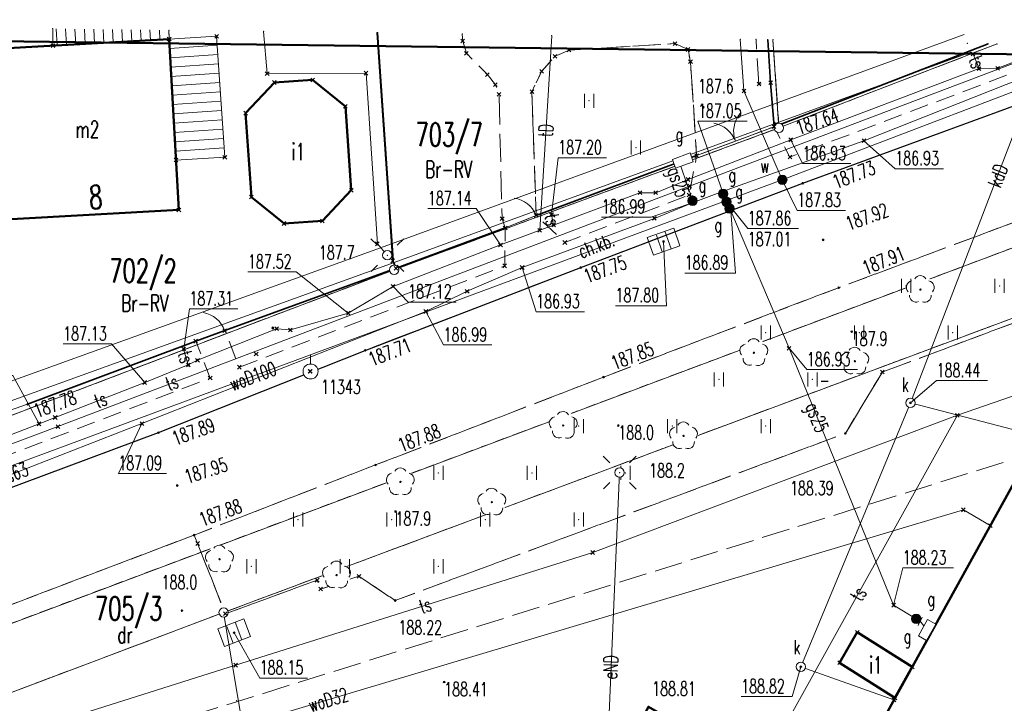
# Model space of a CAD drawing. Header units: metres. Extents: x 6498948 to 6499625, y 5676527 to 5676852.
# Tile 18 of 22: x 6499134 to 6499187, y 5676710 to 5676747. Entities that reach past the tile are written whole.
import ezdxf
from ezdxf.enums import TextEntityAlignment as Align

# ---------------------------------------------------------------- set-up
doc = ezdxf.new("R2010")
doc.units = ezdxf.units.M
for name, pattern in [('L_0_03', [1, 0.5, -0.5]), ('L_0_04', [1.5, 1, -0.5]), ('L_0_06', [2, 1.5, -0.5])]:
    doc.linetypes.add(name, pattern=pattern)
doc.layers.get('0').update_dxf_attribs({"linetype": 'CONTINUOUS', "lineweight": 18})
doc.layers.add('Z-WTÓRNIK', color=7, linetype='CONTINUOUS', lineweight=18, true_color=0x7f868a)
doc.styles.get("Standard").update_dxf_attribs({"font": 'simplex.shx'})
doc.linetypes.add('L_0_15_SHX', pattern='A,0,-0.375,-0.75,-0.75,-0.75,-0.75,-0.75,[1,Mroczeń dz. 705_4 dcp.shx,S=0.05,R=0,X=0,Y=0],-0.75,-0.75,-0.75,-0.75,-0.375', length=7.5)

# ---------------------------------------------------------------- blocks, each defined once
blk = doc.blocks.new('L_0_02_2')
at = {"color": 0}
blk.add_point((0, 0), dxfattribs=at)
blk = doc.blocks.new('L_0_02_1')
at = {"color": 0}
blk.add_point((0, 0), dxfattribs=at)
blk = doc.blocks.new('L_2_20_3')
at = {"color": 0, "linetype": 'Continuous', "lineweight": 13}
for centre, start, end in [((-3, 0), 299.9816, 0), ((3, 0), 180, 240.0184)]:
    blk.add_arc(centre, 3, start, end, dxfattribs=at)
blk = doc.blocks.new('L_2_56_1')
at = {"color": 0, "linetype": 'Continuous', "lineweight": 13}
blk.add_arc((3, 0), 3, 180, 240.0184, dxfattribs=at)
blk = doc.blocks.new('GEPPGD_S')
at = {"color": 0, "linetype": 'Continuous', "lineweight": 18}
blk.add_wipeout([(0, -0.5), (0.25, -0.43), (0.43, -0.25), (0.5, 0), (0.43, 0.25), (0.25, 0.43), (0, 0.5), (-0.25, 0.43), (-0.43, 0.25), (-0.5, 0), (-0.43, -0.25), (-0.25, -0.43)], dxfattribs=at)
blk.add_circle((0, 0), 0.5, dxfattribs=at)
blk = doc.blocks.new('GSPPPK')
at = {"color": 0, "linetype": 'Continuous', "lineweight": 18}
blk.add_wipeout([(0, -0.8), (0.4, -0.69), (0.69, -0.4), (0.8, 0), (0.69, 0.4), (0.4, 0.69), (0, 0.8), (-0.4, 0.69), (-0.69, 0.4), (-0.8, 0), (-0.69, -0.4), (-0.4, -0.69)], dxfattribs=at)
at = {"color": 0, "linetype": 'Continuous', "lineweight": 18, "flags": 128}
blk.add_lwpolyline([(0, 0.8), (0, 1.8)], dxfattribs=at)
at = {"color": 0, "linetype": 'Continuous', "lineweight": 18}
blk.add_circle((0, 0), 0.8, dxfattribs=at)
blk = doc.blocks.new('GSPPRB')
at = {"color": 0, "linetype": 'Continuous', "lineweight": 13, "flags": 128}
for points in [[(-0.2, 0.2), (0.2, -0.2)], [(0.2, 0.2), (-0.2, -0.2)]]:
    blk.add_lwpolyline(points, dxfattribs=at)
blk = doc.blocks.new('GSPRDL')
at = {"color": 0, "linetype": 'Continuous', "lineweight": 13}
blk.add_wipeout([(0, -1.54), (0.77, -1.33), (1.33, -0.77), (1.54, 0), (1.33, 0.77), (0.77, 1.33), (0, 1.54), (-0.77, 1.33), (-1.33, 0.77), (-1.54, 0), (-1.33, -0.77), (-0.77, -1.33)], dxfattribs=at)
at = {"linetype": 'Continuous', "lineweight": 18}
blk.add_hatch(color=0, dxfattribs=at).paths.add_polyline_path([(0, -0.07, 1), (0, 0.07, 1)])
at = {"color": 0, "linetype": 'Continuous', "lineweight": 18}
blk.add_circle((0, 0), 0.0721, dxfattribs=at)
for centre, radius, start, end in [((-0.02, 0.82), 0.68, 29.5388, 149.6209), ((-0.8, 0.24), 0.7, 101.6336, 222.6141), ((0.78, 0.24), 0.7, 318.5035, 78.3664), ((-0.46, -0.64), 0.7, 175.1009, 291.5014), ((0.46, -0.66), 0.7, 249.444, 4.8991)]:
    blk.add_arc(centre, radius, start, end, dxfattribs=at)
blk = doc.blocks.new('GSPWPN')
at = {"linetype": 'Continuous', "lineweight": 13}
blk.add_hatch(color=0, dxfattribs=at).paths.add_polyline_path([(0, -0.09, 1), (0, 0.09, 1)])
at = {"color": 0, "linetype": 'Continuous', "lineweight": 13}
blk.add_circle((0, 0), 0.0906, dxfattribs=at)
blk = doc.blocks.new('GSPWPS')
at = {"linetype": 'Continuous', "lineweight": 13}
blk.add_hatch(color=0, dxfattribs=at).paths.add_polyline_path([(0, -0.09, 1), (0, 0.09, 1)])
at = {"color": 0, "linetype": 'Continuous', "lineweight": 13}
blk.add_circle((0, 0), 0.0906, dxfattribs=at)
blk = doc.blocks.new('GSSUTR_S')
at = {"color": 0, "linetype": 'Continuous', "lineweight": 18, "flags": 128}
for points in [[(-0.5, -0.75), (-0.5, 0.75)], [(0.5, 0.75), (0.5, -0.75)]]:
    blk.add_lwpolyline(points, dxfattribs=at)
blk = doc.blocks.new('GUPELA')
at = {"color": 0, "linetype": 'Continuous', "lineweight": 18, "flags": 128}
for points in [[(-1.06, 1.06), (-1.76, 1.76)], [(1.76, 1.76), (1.06, 1.06)], [(-1.74, -1.74), (-1.06, -1.06)], [(1.06, -1.06), (1.76, -1.76)]]:
    blk.add_lwpolyline(points, dxfattribs=at)
at = {"color": 0, "linetype": 'Continuous', "lineweight": 18}
blk.add_wipeout([(0, -0.5), (0.25, -0.43), (0.43, -0.25), (0.5, 0), (0.43, 0.25), (0.25, 0.43), (0, 0.5), (-0.25, 0.43), (-0.43, 0.25), (-0.5, 0), (-0.43, -0.25), (-0.25, -0.43)], dxfattribs=at)
blk.add_circle((0, 0), 0.5, dxfattribs=at)
blk = doc.blocks.new('GUPGSG')
at = {"color": 0, "linetype": 'Continuous', "lineweight": 18}
blk.add_wipeout([(-1, 0.5), (1, 0.5), (1, -0.5), (-1, -0.5)], dxfattribs=at)
at = {"color": 0, "linetype": 'Continuous', "lineweight": 18, "flags": 128}
blk.add_lwpolyline([(-1, 0.5), (1, 0.5), (1, -0.5), (-1, -0.5), (-1, 0.5)], close=True, dxfattribs=at)
blk = doc.blocks.new('GUPGUT')
at = {"linetype": 'Continuous', "lineweight": 13}
blk.add_hatch(color=0, dxfattribs=at).paths.add_polyline_path([(0, -0.5, 1), (0, 0.5, 1)])
at = {"color": 0, "linetype": 'Continuous', "lineweight": 13}
blk.add_circle((0, 0), 0.5, dxfattribs=at)
blk = doc.blocks.new('GUPGZA')
at = {"linetype": 'Continuous', "lineweight": 13}
blk.add_hatch(color=0, dxfattribs=at).paths.add_polyline_path([(0, -0.5, 1), (0, 0.5, 1)])
at = {"color": 0, "linetype": 'Continuous', "lineweight": 13}
blk.add_circle((0, 0), 0.5, dxfattribs=at)
blk = doc.blocks.new('GUPIWZ_O')
at = {"color": 0, "linetype": 'Continuous', "lineweight": 18}
blk.add_wipeout([(0, -0.5), (0.25, -0.43), (0.43, -0.25), (0.5, 0), (0.43, 0.25), (0.25, 0.43), (0, 0.5), (-0.25, 0.43), (-0.43, 0.25), (-0.5, 0), (-0.43, -0.25), (-0.25, -0.43)], dxfattribs=at)
blk.add_circle((0, 0), 0.5, dxfattribs=at)
blk = doc.blocks.new('GUPKKS')
at = {"color": 0, "linetype": 'Continuous', "lineweight": 13, "flags": 128}
for points in [[(-1.5, 1), (1.5, 1), (1.5, -1), (-1.5, -1), (-1.5, 1)], [(-0.5, 0.9), (-0.5, -1)], [(0.5, 1), (0.5, -1)]]:
    blk.add_lwpolyline(points, dxfattribs=at)
blk = doc.blocks.new('GUPKSD')
at = {"color": 0, "linetype": 'Continuous', "lineweight": 18}
blk.add_wipeout([(0, -0.5), (0.25, -0.43), (0.43, -0.25), (0.5, 0), (0.43, 0.25), (0.25, 0.43), (0, 0.5), (-0.25, 0.43), (-0.43, 0.25), (-0.5, 0), (-0.43, -0.25), (-0.25, -0.43)], dxfattribs=at)
blk.add_circle((0, 0), 0.5, dxfattribs=at)
blk = doc.blocks.new('GUPPRZ_W')
at = {"linetype": 'Continuous', "lineweight": 13}
blk.add_hatch(color=0, dxfattribs=at).paths.add_polyline_path([(0, -0.09, 1), (0, 0.09, 1)])
at = {"color": 0, "linetype": 'Continuous', "lineweight": 13}
blk.add_circle((0, 0), 0.0906, dxfattribs=at)
blk = doc.blocks.new('GUPPRZ_K')
at = {"linetype": 'Continuous', "lineweight": 13}
blk.add_hatch(color=0, dxfattribs=at).paths.add_polyline_path([(0, -0.09, 1), (0, 0.09, 1)])
at = {"color": 0, "linetype": 'Continuous', "lineweight": 13}
blk.add_circle((0, 0), 0.0906, dxfattribs=at)
blk = doc.blocks.new('GUPPRZ_G')
at = {"linetype": 'Continuous', "lineweight": 13}
blk.add_hatch(color=0, dxfattribs=at).paths.add_polyline_path([(0, -0.09, 1), (0, 0.09, 1)])
at = {"color": 0, "linetype": 'Continuous', "lineweight": 13}
blk.add_circle((0, 0), 0.0906, dxfattribs=at)
blk = doc.blocks.new('GUPPRZ_T')
at = {"linetype": 'Continuous', "lineweight": 13}
blk.add_hatch(color=0, dxfattribs=at).paths.add_polyline_path([(0, -0.09, 1), (0, 0.09, 1)])
at = {"color": 0, "linetype": 'Continuous', "lineweight": 13}
blk.add_circle((0, 0), 0.0906, dxfattribs=at)
blk = doc.blocks.new('GUPPRZ')
at = {"linetype": 'Continuous', "lineweight": 13}
blk.add_hatch(color=0, dxfattribs=at).paths.add_polyline_path([(0, -0.12, 1), (0, 0.12, 1)])
at = {"color": 0, "linetype": 'Continuous', "lineweight": 13}
blk.add_circle((0, 0), 0.124, dxfattribs=at)
blk = doc.blocks.new('GUPWZA')
at = {"linetype": 'Continuous', "lineweight": 13}
blk.add_hatch(color=0, dxfattribs=at).paths.add_polyline_path([(0, -0.5, 1), (0, 0.5, 1)])
at = {"color": 0, "linetype": 'Continuous', "lineweight": 13}
blk.add_circle((0, 0), 0.5, dxfattribs=at)
blk = doc.blocks.new('GUPZCP')
at = {"color": 0, "linetype": 'Continuous', "lineweight": 18, "flags": 128}
blk.add_lwpolyline([(0, 0.5), (0, -0.5)], close=True, dxfattribs=at)

msp = doc.modelspace()

# ---------------------------------------------------------------- linework, layer by layer
at = {"layer": 'Z-WTÓRNIK', "linetype": 'L_0_15_SHX', "lineweight": 35}
for p, q in [((6499153.269, 5676746.345), (6499154.11, 5676734.15)), ((6499174.159, 5676745.975), (6499174.31, 5676743.68)), ((6499185.945, 5676745.76), (6499174.5, 5676741.32)), ((6499174.31, 5676743.68), (6499174.5, 5676741.32)), ((6499161.78, 5676736.58), (6499170.36, 5676739.78)), ((6499154.29, 5676733.75), (6499160.12, 5676735.91)), ((6499154.11, 5676734.15), (6499154.29, 5676733.75)), ((6499154.29, 5676733.75), (6499145.13, 5676730.42)), ((6499145.13, 5676730.42), (6499143.58, 5676729.85)), ((6499143.58, 5676729.85), (6499134.59, 5676726.48))]:
    msp.add_line(p, q, dxfattribs=at)
at = {"layer": 'Z-WTÓRNIK', "linetype": 'CONTINUOUS', "lineweight": 35}
for p, q in [((6499153.269, 5676746.345), (6499154.11, 5676734.15)), ((6499174.159, 5676745.975), (6499174.31, 5676743.68)), ((6499185.945, 5676745.76), (6499174.5, 5676741.32)), ((6499174.31, 5676743.68), (6499174.5, 5676741.32)), ((6499161.78, 5676736.58), (6499170.36, 5676739.78)), ((6499154.29, 5676733.75), (6499160.12, 5676735.91)), ((6499154.11, 5676734.15), (6499154.29, 5676733.75)), ((6499154.29, 5676733.75), (6499145.13, 5676730.42)), ((6499145.13, 5676730.42), (6499143.58, 5676729.85)), ((6499143.58, 5676729.85), (6499134.59, 5676726.48))]:
    msp.add_line(p, q, dxfattribs=at)
at = {"layer": 'Z-WTÓRNIK', "linetype": 'CONTINUOUS', "lineweight": 18}
for p, q in [((6499154.184, 5676733.67), (6499153.313, 5676746.345)), ((6499174.76, 5676741.26), (6499174.434, 5676745.97)), ((6499174.76, 5676741.26), (6499186.421, 5676745.751)), ((6499174.76, 5676741.26), (6499154.184, 5676733.67)), ((6499174.5, 5676741.32), (6499170.36, 5676739.78)), ((6499090.302, 5676698.47), (6499193.036, 5676737.012)), ((6499127.454, 5676723.492), (6499154.184, 5676733.67)), ((6499145.07, 5676715.341), (6499193.026, 5676733.239)), ((6499134.59, 5676726.48), (6499130.76, 5676725.14)), ((6499125.955, 5676708.136), (6499145.07, 5676715.341)), ((6499145.07, 5676715.341), (6499148.303, 5676696.158))]:
    msp.add_line(p, q, dxfattribs=at)
at = {"layer": 'Z-WTÓRNIK', "lineweight": 18}
for p, q in [((6499184.666, 5676746.25), (6499153.649, 5676734.92)), ((6499185.01, 5676745.311), (6499153.991, 5676733.98)), ((6499153.649, 5676734.92), (6499101.651, 5676716.151)), ((6499153.991, 5676733.98), (6499101.989, 5676715.209))]:
    msp.add_line(p, q, dxfattribs=at)
at = {"layer": 'Z-WTÓRNIK', "lineweight": 50, "flags": 128}
msp.add_lwpolyline([(6499191.093, 5676639.489), (6499042.336, 5676638.026), (6499044.494, 5676747.046), (6499192.457, 5676745.137)], close=True, dxfattribs=at)
at = {"layer": 'Z-WTÓRNIK', "linetype": 'L_0_06', "lineweight": 18, "flags": 128}
for points in [[(6499174.434, 5676745.97), (6499174.76, 5676741.26), (6499154.184, 5676733.67), (6499127.454, 5676723.492), (6499111.611, 5676717.458), (6499104.41, 5676714.728), (6499102.162, 5676746.997)], [(6499157.829, 5676746.274), (6499157.85, 5676745.9), (6499158.05, 5676745.25), (6499159.17, 5676744.11), (6499159.6, 5676743.57), (6499159.79, 5676743.06), (6499159.96, 5676736.4), (6499160.12, 5676735.91), (6499161.78, 5676736.58), (6499161.55, 5676743.19), (6499162.07, 5676744.28), (6499162.79, 5676745.09), (6499163.54, 5676745.42), (6499169.2, 5676745.77), (6499169.9, 5676745.45), (6499170.03, 5676744.8), (6499170.36, 5676739.78), (6499174.5, 5676741.32), (6499174.31, 5676743.68), (6499173.69, 5676743.6), (6499173.533, 5676745.987)], [(6499186.421, 5676745.751), (6499174.76, 5676741.26), (6499174.434, 5676745.97)], [(6499042.828, 5676689.852), (6499042.91, 5676689.86), (6499053.49, 5676692.91), (6499065.65, 5676696.83), (6499077.67, 5676700.85), (6499083.7, 5676702.9), (6499101.02, 5676709.66), (6499117.16, 5676715.9), (6499129.34, 5676720.4), (6499141.59, 5676724.96), (6499152.63, 5676729.36), (6499164.16, 5676733.79), (6499176.03, 5676738.3), (6499192.72, 5676744.41), (6499193.057, 5676744.543)], [(6499193.04, 5676738.342), (6499177.95, 5676732.71), (6499165.38, 5676727.93), (6499153.19, 5676723.23), (6499143.49, 5676719.48), (6499127.708, 5676713.482), (6499118.25, 5676709.93), (6499105.99, 5676705.21), (6499095.03, 5676701.08), (6499085.62, 5676697.46), (6499072.26, 5676692.23), (6499060.76, 5676688.59), (6499046.7, 5676684.27), (6499045.16, 5676683.22), (6499044.34, 5676682.06), (6499043.75, 5676680.33), (6499043.64, 5676679.25), (6499043.94, 5676678.33), (6499044.23, 5676676.75), (6499042.509, 5676676.377)], [(6499074.58, 5676688.34), (6499063.45, 5676684.62), (6499043.94, 5676678.33), (6499043.64, 5676679.25), (6499043.75, 5676680.33), (6499044.34, 5676682.06), (6499045.16, 5676683.22), (6499046.7, 5676684.27), (6499060.76, 5676688.59), (6499072.26, 5676692.23), (6499085.62, 5676697.46), (6499084.56, 5676696.51), (6499084.83, 5676691.32), (6499129.74, 5676708.29), (6499127.708, 5676713.482), (6499143.49, 5676719.48), (6499143.68, 5676719.03), (6499145.16, 5676715.27), (6499150.07, 5676717.07), (6499150.26, 5676716.59), (6499152.3, 5676717.28), (6499154.24, 5676715.98), (6499178.31, 5676724.92), (6499180.29, 5676728.2), (6499193.025, 5676732.958)], [(6499192.961, 5676709.813), (6499177.028, 5676680.984), (6499167.435, 5676686.286), (6499157.58, 5676691.76), (6499167.78, 5676710.3), (6499177.58, 5676704.64), (6499180.96, 5676710.77), (6499178, 5676712.65), (6499178.95, 5676714.28), (6499181.88, 5676712.43), (6499188.174, 5676723.81), (6499074.58, 5676688.34)]]:
    msp.add_lwpolyline(points, dxfattribs=at)
at = {"layer": 'Z-WTÓRNIK', "linetype": 'L_0_03', "lineweight": 18, "flags": 128}
for points in [[(6499174.434, 5676745.97), (6499174.76, 5676741.26), (6499154.184, 5676733.67), (6499127.454, 5676723.492), (6499111.611, 5676717.458), (6499104.41, 5676714.728), (6499102.162, 5676746.997)], [(6499186.421, 5676745.751), (6499174.76, 5676741.26), (6499154.184, 5676733.67), (6499127.454, 5676723.492), (6499111.611, 5676717.458), (6499104.41, 5676714.728), (6499093.765, 5676710.672), (6499088.245, 5676708.569), (6499071.975, 5676702.693), (6499056.238, 5676696.957), (6499042.88, 5676692.08)], [(6499186.421, 5676745.751), (6499174.76, 5676741.26), (6499174.434, 5676745.97)], [(6499042.606, 5676680.458), (6499043.283, 5676680.868), (6499090.302, 5676698.47), (6499193.036, 5676737.012)], [(6499193.036, 5676737.012), (6499090.302, 5676698.47), (6499091.454, 5676695.218), (6499125.955, 5676708.136)], [(6499125.955, 5676708.136), (6499145.07, 5676715.341), (6499193.026, 5676733.239)], [(6499148.303, 5676696.158), (6499125.955, 5676708.136), (6499145.07, 5676715.341), (6499193.026, 5676733.239)]]:
    msp.add_lwpolyline(points, dxfattribs=at)
at = {"layer": 'Z-WTÓRNIK', "linetype": 'Continuous', "lineweight": 18, "flags": 128}
for points in [[(6499142.145, 5676746.483), (6499142.156, 5676746.01), (6499135.944, 5676745.659), (6499135.933, 5676746.559)], [(6499136.17, 5676745.672), (6499136.12, 5676746.557)], [(6499136.669, 5676745.7), (6499136.621, 5676746.551)], [(6499137.168, 5676745.729), (6499137.122, 5676746.545)], [(6499137.667, 5676745.757), (6499137.623, 5676746.539)], [(6499138.166, 5676745.785), (6499138.124, 5676746.532)], [(6499138.666, 5676745.813), (6499138.625, 5676746.526)], [(6499139.165, 5676745.841), (6499139.127, 5676746.52)], [(6499139.664, 5676745.869), (6499139.628, 5676746.514)], [(6499140.163, 5676745.898), (6499140.129, 5676746.508)], [(6499140.662, 5676745.926), (6499140.63, 5676746.501)], [(6499141.162, 5676745.954), (6499141.131, 5676746.495)], [(6499141.661, 5676745.982), (6499141.632, 5676746.489)], [(6499142.154, 5676746.124), (6499142.133, 5676746.483)], [(6499147.206, 5676746.42), (6499147.395, 5676744.161), (6499152.684, 5676744.185), (6499153.288, 5676735.059), (6499153.82, 5676734.45)], [(6499161.972, 5676735.784), (6499162.612, 5676746.186)], [(6499042.868, 5676691.589), (6499058.2, 5676696.34), (6499071.12, 5676700.78), (6499071.95, 5676700.91), (6499089.806, 5676709.14), (6499091.28, 5676709.82), (6499106.44, 5676714.08), (6499120.97, 5676719.54), (6499136.21, 5676725.28), (6499169.98, 5676738.14), (6499189.869, 5676745.688)], [(6499189.681, 5676745.692), (6499186.46, 5676744.45), (6499185.46, 5676744.43), (6499175.39, 5676740.62), (6499169.9, 5676738.5), (6499168.17, 5676737.79), (6499167.33, 5676737.79), (6499162.71, 5676736.06), (6499159.87, 5676735), (6499154.13, 5676732.78), (6499151.73, 5676731.35), (6499148.64, 5676730.45), (6499147.9, 5676730.52), (6499143.67, 5676728.83), (6499143.18, 5676728.58), (6499140.85, 5676727.64), (6499136.06, 5676725.77), (6499135.2, 5676725.43), (6499130.58, 5676723.65)], [(6499142.185, 5676745.504), (6499144.724, 5676745.676)], [(6499172.691, 5676746.002), (6499172.887, 5676743.234), (6499174.94, 5676738.48)], [(6499189.143, 5676745.702), (6499181.79, 5676726.55), (6499175.93, 5676712.44), (6499180.908, 5676710.663)], [(6499076.95, 5676702.2), (6499130.092, 5676721.839), (6499174.94, 5676738.48), (6499193.059, 5676745.397)], [(6499142.213, 5676745.004), (6499144.758, 5676745.177)], [(6499185.14, 5676745.21), (6499185.46, 5676744.43)], [(6499142.241, 5676744.505), (6499144.792, 5676744.679)], [(6499142.269, 5676744.006), (6499144.827, 5676744.18)], [(6499142.298, 5676743.507), (6499144.861, 5676743.681)], [(6499142.326, 5676743.007), (6499144.895, 5676743.182)], [(6499142.354, 5676742.508), (6499144.929, 5676742.683)], [(6499142.382, 5676742.009), (6499144.963, 5676742.184)], [(6499142.41, 5676741.51), (6499144.997, 5676741.686)], [(6499142.438, 5676741.01), (6499145.031, 5676741.187)], [(6499142.467, 5676740.511), (6499145.065, 5676740.688)], [(6499142.495, 5676740.012), (6499145.1, 5676740.189)], [(6499144.899, 5676739.674), (6499145.134, 5676739.69)], [(6499170.08, 5676737.55), (6499169.45, 5676739.4)], [(6499178.32, 5676736.842), (6499175.74, 5676736.842), (6499174.94, 5676738.48)], [(6499165.28, 5676736.492), (6499167.919, 5676736.492), (6499170.17, 5676737.27)], [(6499175.808, 5676735.872), (6499173.09, 5676735.872), (6499171.95, 5676737.31)], [(6499169.72, 5676733.492), (6499172.44, 5676733.492), (6499172.18, 5676736.82)], [(6499172.18, 5676736.82), (6499175.3, 5676729.47), (6499180.89, 5676715.73)], [(6499161.78, 5676736.58), (6499160.12, 5676735.91)], [(6499162.6, 5676736.62), (6499162.71, 5676736.06)], [(6499166.02, 5676731.742), (6499168.74, 5676731.742), (6499168.59, 5676735.18)], [(6499145.13, 5676730.42), (6499143.58, 5676729.85)], [(6499142.93, 5676729.43), (6499143.18, 5676728.58)], [(6499052.14, 5676681.24), (6499075.53, 5676689.35), (6499085.94, 5676690.84), (6499101.13, 5676696.42), (6499129.86, 5676707.52), (6499145.71, 5676712.52), (6499164.8, 5676718.55), (6499184.3, 5676725.89), (6499193.014, 5676728.913)], [(6499181.79, 5676726.55), (6499188.497, 5676724.81), (6499192.996, 5676722.349)], [(6499184.3, 5676725.89), (6499175.15, 5676709.41), (6499174.228, 5676706.536)], [(6499165.519, 5676706.191), (6499166.24, 5676722.82)], [(6499186.058, 5676719.985), (6499184.621, 5676720.832), (6499129.577, 5676704.37), (6499125.321, 5676718.878)], [(6499184.1, 5676717.722), (6499181.38, 5676717.722), (6499180.89, 5676715.73)], [(6499149.562, 5676711.835), (6499146.996, 5676711.835), (6499145.63, 5676714.26)]]:
    msp.add_lwpolyline(points, dxfattribs=at)
at = {"layer": 'Z-WTÓRNIK', "linetype": 'Continuous', "lineweight": 13, "flags": 128}
for points in [[(6499192.152, 5676745.647), (6499191.95, 5676745.57), (6499179.3, 5676740.57), (6499171.74, 5676737.85), (6499170.17, 5676737.27), (6499168.1, 5676736.42), (6499161.03, 5676733.79), (6499158.09, 5676732.52), (6499155.88, 5676731.44), (6499140.7, 5676725.44), (6499129.71, 5676721.16), (6499122.42, 5676718.61), (6499121.75, 5676718.23), (6499118.18, 5676716.81), (6499107.84, 5676712.85), (6499095.6, 5676708.22), (6499085.21, 5676704.27), (6499074.11, 5676700.19), (6499063.67, 5676696.63), (6499051.98, 5676692.98), (6499044.37, 5676690.84), (6499042.844, 5676690.555)], [(6499178.6, 5676739.352), (6499176.02, 5676739.352), (6499175.39, 5676740.62)], [(6499183.56, 5676739.072), (6499180.98, 5676739.072), (6499179.3, 5676740.57)], [(6499165.54, 5676739.662), (6499162.96, 5676739.662), (6499162.6, 5676736.62)], [(6499170.17, 5676737.27), (6499170.14, 5676737.36), (6499170.08, 5676737.55), (6499169.45, 5676739.4), (6499169.62, 5676739.51)], [(6499171.74, 5676737.85), (6499171.77, 5676737.73), (6499171.95, 5676737.31), (6499172.11, 5676736.95), (6499172.18, 5676736.82), (6499175.3, 5676729.47), (6499180.89, 5676715.73), (6499182.1, 5676715), (6499182.31, 5676714.87), (6499182.68, 5676714.4)], [(6499155.99, 5676736.942), (6499158.57, 5676736.942), (6499159.87, 5676735)], [(6499146.37, 5676733.552), (6499148.95, 5676733.552), (6499151.73, 5676731.35)], [(6499164.36, 5676731.422), (6499161.78, 5676731.422), (6499161.03, 5676733.79)], [(6499157.51, 5676731.942), (6499154.93, 5676731.942), (6499154.13, 5676732.78)], [(6499145.82, 5676731.572), (6499143.24, 5676731.572), (6499142.94, 5676729.43)], [(6499159.41, 5676729.652), (6499156.83, 5676729.652), (6499155.88, 5676731.44)], [(6499136.49, 5676729.702), (6499139.07, 5676729.702), (6499140.85, 5676727.64)], [(6499131.21, 5676728.022), (6499133.79, 5676728.022), (6499135.2, 5676725.43)], [(6499142.02, 5676722.772), (6499139.44, 5676722.772), (6499140.7, 5676725.44)]]:
    msp.add_lwpolyline(points, dxfattribs=at)
at = {"layer": 'Z-WTÓRNIK', "linetype": 'L_0_04', "lineweight": 18, "flags": 128}
for points in [[(6499191.14, 5676745.665), (6499175.35, 5676739.7), (6499174.5, 5676741.32), (6499170.36, 5676739.78), (6499169.96, 5676737.67), (6499163.31, 5676735.13), (6499161.78, 5676736.58), (6499160.12, 5676735.91), (6499160.1, 5676733.88), (6499145.91, 5676728.46), (6499145.13, 5676730.42), (6499143.58, 5676729.85), (6499144.35, 5676727.88), (6499128.33, 5676721.76), (6499126.97, 5676723.69), (6499122.76, 5676722.05), (6499122.88, 5676719.69), (6499112.93, 5676715.89), (6499112.17, 5676717.99), (6499107.8, 5676716.36), (6499108.55, 5676714.21), (6499094.1, 5676708.7), (6499093.24, 5676710.92), (6499091.67, 5676710.34), (6499092.48, 5676708.08), (6499080.29, 5676703.44), (6499079.25, 5676705.67), (6499072.14, 5676703.08), (6499072.99, 5676700.84), (6499056.7, 5676695.53), (6499055.22, 5676700.77), (6499051.84, 5676699.99), (6499050.96, 5676699.73), (6499051.6, 5676695.36), (6499052.3, 5676694.18), (6499042.86, 5676691.24)], [(6499042.828, 5676689.852), (6499042.91, 5676689.86), (6499053.49, 5676692.91), (6499065.65, 5676696.83), (6499077.67, 5676700.85), (6499083.7, 5676702.9), (6499101.02, 5676709.66), (6499117.16, 5676715.9), (6499129.34, 5676720.4), (6499141.59, 5676724.96), (6499152.63, 5676729.36), (6499164.16, 5676733.79), (6499176.03, 5676738.3), (6499192.72, 5676744.41), (6499193.057, 5676744.543)], [(6499143.49, 5676719.48), (6499153.19, 5676723.23), (6499165.38, 5676727.93), (6499177.95, 5676732.71), (6499193.04, 5676738.342)], [(6499193.025, 5676732.958), (6499180.29, 5676728.2), (6499178.31, 5676724.92), (6499154.24, 5676715.98), (6499152.3, 5676717.28), (6499150.26, 5676716.59), (6499150.07, 5676717.07), (6499145.16, 5676715.27), (6499143.49, 5676719.48)]]:
    msp.add_lwpolyline(points, dxfattribs=at)
at = {"layer": 'Z-WTÓRNIK', "linetype": 'Continuous', "lineweight": 50, "flags": 128}
for points in [[(6499142.672, 5676736.874), (6499133.414, 5676736.352), (6499132.898, 5676745.487), (6499142.156, 5676746.01)], [(6499150.351, 5676736.28), (6499148.298, 5676736.147), (6499146.553, 5676737.559), (6499146.244, 5676742.046), (6499147.785, 5676743.688), (6499149.827, 5676743.821), (6499151.582, 5676742.409), (6499151.891, 5676737.923)], [(6499178, 5676712.65), (6499178.95, 5676714.28), (6499181.88, 5676712.43), (6499180.96, 5676710.77)]]:
    msp.add_lwpolyline(points, close=True, dxfattribs=at)
at = {"layer": 'Z-WTÓRNIK', "linetype": 'Continuous', "lineweight": 18, "flags": 128}
msp.add_lwpolyline([(6499142.156, 5676746.01), (6499144.691, 5676746.16), (6499145.134, 5676739.688), (6499142.522, 5676739.537)], close=True, dxfattribs=at)
at = {"layer": 'Z-WTÓRNIK', "linetype": 'L_0_04', "lineweight": 18, "flags": 128}
msp.add_lwpolyline([(6499161.78, 5676736.58), (6499161.55, 5676743.19), (6499162.07, 5676744.28), (6499162.79, 5676745.09), (6499163.54, 5676745.42), (6499169.2, 5676745.77), (6499169.9, 5676745.45), (6499170.03, 5676744.8), (6499170.36, 5676739.78)], close=True, dxfattribs=at)
at = {"layer": 'Z-WTÓRNIK', "linetype": 'Continuous', "lineweight": 25, "flags": 128}
msp.add_lwpolyline([(6499042.828, 5676689.852), (6499042.91, 5676689.86), (6499053.49, 5676692.91), (6499065.65, 5676696.83), (6499077.67, 5676700.85), (6499083.7, 5676702.9), (6499101.02, 5676709.66), (6499117.16, 5676715.9), (6499129.34, 5676720.4), (6499141.59, 5676724.96), (6499152.63, 5676729.36), (6499164.16, 5676733.79), (6499176.03, 5676738.3), (6499192.72, 5676744.41), (6499193.057, 5676744.543)], dxfattribs=at)
at = {"layer": 'Z-WTÓRNIK', "linetype": 'Continuous', "lineweight": 50, "flags": 128}
msp.add_lwpolyline([(6499192.762, 5676696.015), (6499182.93, 5676677.9), (6499157.58, 5676691.76), (6499167.78, 5676710.3), (6499177.58, 5676704.64), (6499188.174, 5676723.81)], dxfattribs=at)
at = {"layer": 'Z-WTÓRNIK'}
for p in [(6499135.933, 5676746.559), (6499142.145, 5676746.483), (6499147.206, 5676746.42), (6499153.269, 5676746.345), (6499153.313, 5676746.345), (6499157.829, 5676746.274), (6499162.612, 5676746.186), (6499135.944, 5676745.659), (6499142.156, 5676746.01), (6499144.691, 5676746.16), (6499157.85, 5676745.9), (6499169.2, 5676745.77), (6499172.691, 5676746.002), (6499173.533, 5676745.987), (6499174.159, 5676745.975), (6499174.434, 5676745.97), (6499184.838, 5676745.78), (6499185.945, 5676745.76), (6499186.421, 5676745.751), (6499158.05, 5676745.25), (6499163.54, 5676745.42), (6499169.9, 5676745.45), (6499185.14, 5676745.21), (6499185.14, 5676745.21), (6499162.79, 5676745.09), (6499170.03, 5676744.8), (6499147.395, 5676744.161), (6499152.684, 5676744.185), (6499159.17, 5676744.11), (6499162.07, 5676744.28), (6499185.46, 5676744.43), (6499185.46, 5676744.43), (6499186.46, 5676744.45), (6499186.46, 5676744.45), (6499147.785, 5676743.688), (6499149.827, 5676743.821), (6499159.6, 5676743.57), (6499173.69, 5676743.6), (6499174.31, 5676743.68), (6499159.79, 5676743.06), (6499161.55, 5676743.19), (6499172.887, 5676743.234), (6499164.612, 5676742.707), (6499146.244, 5676742.046), (6499151.582, 5676742.409), (6499170.72, 5676742.36), (6499174.76, 5676741.26), (6499175.39, 5676740.62), (6499175.39, 5676740.62), (6499179.3, 5676740.57), (6499179.3, 5676740.57), (6499167.112, 5676740.207), (6499142.522, 5676739.537), (6499145.134, 5676739.688), (6499169.45, 5676739.4), (6499169.62, 5676739.51), (6499170.36, 5676739.78), (6499175.35, 5676739.7), (6499169.9, 5676738.5), (6499169.9, 5676738.5), (6499174.94, 5676738.48), (6499174.94, 5676738.48), (6499176.03, 5676738.3), (6499176.03, 5676738.3), (6499176.03, 5676738.3), (6499176.03, 5676738.3), (6499151.891, 5676737.923), (6499167.33, 5676737.79), (6499168.17, 5676737.79), (6499169.98, 5676738.14), (6499171.74, 5676737.85), (6499171.74, 5676737.85), (6499146.553, 5676737.559), (6499169.96, 5676737.67), (6499170.08, 5676737.55), (6499170.14, 5676737.36), (6499170.17, 5676737.27), (6499170.17, 5676737.27), (6499171.77, 5676737.73), (6499171.95, 5676737.31), (6499171.95, 5676737.31), (6499142.672, 5676736.874), (6499172.11, 5676736.95), (6499172.18, 5676736.82), (6499172.18, 5676736.82), (6499150.351, 5676736.28), (6499159.96, 5676736.4), (6499161.78, 5676736.58), (6499162.6, 5676736.62), (6499162.6, 5676736.62), (6499168.1, 5676736.42), (6499168.1, 5676736.42), (6499148.298, 5676736.147), (6499160.12, 5676735.91), (6499161.972, 5676735.784), (6499162.71, 5676736.06), (6499162.71, 5676736.06), (6499163.31, 5676735.13), (6499168.59, 5676735.18), (6499168.59, 5676735.18), (6499177.12, 5676735.27), (6499153.288, 5676735.059), (6499159.87, 5676735), (6499159.87, 5676735), (6499153.69, 5676734.35), (6499153.82, 5676734.45), (6499153.95, 5676734.55), (6499154.184, 5676733.67), (6499160.1, 5676733.88), (6499161.03, 5676733.79), (6499161.03, 5676733.79), (6499164.16, 5676733.79), (6499164.16, 5676733.79), (6499164.16, 5676733.79), (6499164.16, 5676733.79), (6499154.13, 5676732.78), (6499154.13, 5676732.78), (6499158.09, 5676732.52), (6499158.09, 5676732.52), (6499177.95, 5676732.71), (6499177.95, 5676732.71), (6499177.95, 5676732.71), (6499182.32, 5676732.61), (6499186.553, 5676732.808), (6499155.88, 5676731.44), (6499155.88, 5676731.44), (6499151.73, 5676731.35), (6499151.73, 5676731.35), (6499145.13, 5676730.42), (6499147.7, 5676730.56), (6499147.9, 5676730.52), (6499147.9, 5676730.52), (6499148.64, 5676730.45), (6499148.64, 5676730.45), (6499143.58, 5676729.85), (6499174.053, 5676730.308), (6499178.65, 5676730.36), (6499179.053, 5676730.308), (6499184.053, 5676730.308), (6499142.93, 5676729.43), (6499142.94, 5676729.43), (6499152.63, 5676729.36), (6499152.63, 5676729.36), (6499152.63, 5676729.36), (6499152.63, 5676729.36), (6499175.3, 5676729.47), (6499175.3, 5676729.47), (6499143.67, 5676728.84), (6499143.67, 5676728.83), (6499146.81, 5676729.16), (6499173.42, 5676729.23), (6499143.18, 5676728.58), (6499143.18, 5676728.58), (6499145.91, 5676728.46), (6499178.82, 5676728.78), (6499144.35, 5676727.88), (6499149.715, 5676728.23), (6499165.38, 5676727.93), (6499165.38, 5676727.93), (6499165.38, 5676727.93), (6499171.553, 5676727.808), (6499176.553, 5676727.808), (6499180.29, 5676728.2), (6499140.85, 5676727.64), (6499140.85, 5676727.64), (6499134.59, 5676726.48), (6499134.59, 5676726.48), (6499134.59, 5676726.48), (6499181.79, 5676726.55), (6499136.06, 5676725.77), (6499136.06, 5676725.77), (6499184.3, 5676725.89), (6499135.2, 5676725.43), (6499135.2, 5676725.43), (6499136.21, 5676725.28), (6499140.7, 5676725.44), (6499140.7, 5676725.44), (6499163.23, 5676725.34), (6499166.17, 5676725.34), (6499174.053, 5676725.308), (6499141.59, 5676724.96), (6499141.59, 5676724.96), (6499141.59, 5676724.96), (6499141.59, 5676724.96), (6499169.66, 5676724.78), (6499178.31, 5676724.92), (6499178.31, 5676724.92), (6499178.31, 5676724.92), (6499153.19, 5676723.23), (6499153.19, 5676723.23), (6499153.19, 5676723.23), (6499156.553, 5676722.808), (6499161.553, 5676722.808), (6499166.12, 5676722.77), (6499166.24, 5676722.82), (6499166.37, 5676722.88), (6499166.553, 5676722.808), (6499142.59, 5676722.13), (6499154.52, 5676722.32), (6499159.41, 5676721.24), (6499154.26, 5676720.74), (6499184.621, 5676720.832), (6499149.053, 5676720.308), (6499154.053, 5676720.308), (6499164.053, 5676720.308), (6499186.058, 5676719.985), (6499143.49, 5676719.48), (6499143.49, 5676719.48), (6499143.49, 5676719.48), (6499143.49, 5676719.48), (6499143.49, 5676719.48), (6499143.68, 5676719.03), (6499164.8, 5676718.55), (6499144.85, 5676718.19), (6499146.553, 5676717.808), (6499156.553, 5676717.808), (6499151.11, 5676717.34), (6499152.3, 5676717.28), (6499150.07, 5676717.07), (6499150.26, 5676716.59), (6499154.24, 5676715.98), (6499154.24, 5676715.98), (6499154.24, 5676715.98), (6499180.89, 5676715.73), (6499180.89, 5676715.73), (6499142.84, 5676715.44), (6499145.07, 5676715.341), (6499145.63, 5676714.26), (6499145.63, 5676714.26), (6499178.95, 5676714.28), (6499182.68, 5676714.4), (6499145.71, 5676712.52), (6499178, 5676712.65), (6499175.93, 5676712.44), (6499181.88, 5676712.43), (6499156.86, 5676711.62), (6499145.76, 5676710.62), (6499180.908, 5676710.663), (6499180.96, 5676710.77)]:
    msp.add_point(p, dxfattribs=at)

# ---------------------------------------------------------------- block references
at = {"layer": 'Z-WTÓRNIK', "linetype": 'Continuous', "xscale": 0.5, "yscale": 0.5, "zscale": 0.5}
for name, p in [('GSPPRB', (6499144.691, 5676746.16)), ('GSPPRB', (6499135.944, 5676745.659)), ('GSPPRB', (6499142.156, 5676746.01)), ('GSPPRB', (6499157.85, 5676745.9)), ('GSPPRB', (6499169.2, 5676745.77)), ('GSPPRB', (6499158.05, 5676745.25)), ('GSPPRB', (6499162.79, 5676745.09)), ('GSPPRB', (6499163.54, 5676745.42)), ('GSPPRB', (6499169.9, 5676745.45)), ('GSPPRB', (6499185.14, 5676745.21)), ('GUPPRZ_T', (6499185.14, 5676745.21)), ('GSPPRB', (6499170.03, 5676744.8)), ('GSPPRB', (6499147.395, 5676744.161)), ('GSPPRB', (6499152.684, 5676744.185)), ('GSPPRB', (6499159.17, 5676744.11)), ('GSPPRB', (6499162.07, 5676744.28)), ('GSPPRB', (6499185.46, 5676744.43)), ('GUPPRZ', (6499185.46, 5676744.43)), ('GSPPRB', (6499186.46, 5676744.45)), ('GUPPRZ_T', (6499186.46, 5676744.45)), ('GSPPRB', (6499147.785, 5676743.688)), ('GSPPRB', (6499149.827, 5676743.821)), ('GSPPRB', (6499159.6, 5676743.57)), ('GSPPRB', (6499173.69, 5676743.6)), ('GSPPRB', (6499174.31, 5676743.68)), ('GSPPRB', (6499159.79, 5676743.06)), ('GSPPRB', (6499161.55, 5676743.19)), ('GSSUTR_S', (6499164.612, 5676742.707)), ('GSPPRB', (6499172.887, 5676743.234)), ('GSPPRB', (6499151.582, 5676742.409)), ('GSPPRB', (6499146.244, 5676742.046)), ('GSPWPN', (6499170.72, 5676742.36)), ('GSSUTR_S', (6499167.112, 5676740.207)), ('GSPPRB', (6499175.39, 5676740.62)), ('GUPPRZ_T', (6499175.39, 5676740.62)), ('GSPPRB', (6499179.3, 5676740.57)), ('GUPPRZ_G', (6499179.3, 5676740.57)), ('GSPPRB', (6499170.36, 5676739.78)), ('GSPPRB', (6499142.522, 5676739.537)), ('GSPPRB', (6499145.134, 5676739.688)), ('GSPPRB', (6499175.35, 5676739.7)), ('GSPPRB', (6499169.9, 5676738.5)), ('GUPPRZ_T', (6499169.9, 5676738.5)), ('GUPWZA', (6499174.94, 5676738.48)), ('GUPPRZ_W', (6499174.94, 5676738.48)), ('GSPWPS', (6499176.03, 5676738.3)), ('GSPPRB', (6499151.891, 5676737.923)), ('GSPPRB', (6499167.33, 5676737.79)), ('GSPPRB', (6499168.17, 5676737.79)), ('GSPPRB', (6499169.96, 5676737.67)), ('GSPPRB', (6499169.98, 5676738.14)), ('GUPPRZ_G', (6499171.74, 5676737.85)), ('GSPPRB', (6499146.553, 5676737.559)), ('GUPPRZ_G', (6499170.17, 5676737.27)), ('GUPPRZ_G', (6499171.95, 5676737.31)), ('GSPPRB', (6499142.672, 5676736.874)), ('GSPPRB', (6499162.6, 5676736.62)), ('GUPPRZ_G', (6499172.18, 5676736.82)), ('GSPPRB', (6499148.298, 5676736.147)), ('GSPPRB', (6499150.351, 5676736.28)), ('GSPPRB', (6499159.96, 5676736.4)), ('GSPPRB', (6499161.78, 5676736.58)), ('GUPPRZ_T', (6499162.6, 5676736.62)), ('GSPPRB', (6499168.1, 5676736.42)), ('GUPPRZ_G', (6499168.1, 5676736.42)), ('GSPPRB', (6499160.12, 5676735.91)), ('GSPPRB', (6499161.972, 5676735.784)), ('GSPPRB', (6499162.71, 5676736.06)), ('GUPPRZ', (6499162.71, 5676736.06)), ('GSPPRB', (6499153.288, 5676735.059)), ('GSPPRB', (6499163.31, 5676735.13)), ('GUPPRZ_K', (6499168.59, 5676735.18)), ('GSPWPS', (6499177.12, 5676735.27)), ('GSPPRB', (6499153.95, 5676734.55)), ('GSPPRB', (6499159.87, 5676735)), ('GUPPRZ_T', (6499159.87, 5676735)), ('GSPWPN', (6499153.69, 5676734.35)), ('GSPPRB', (6499160.1, 5676733.88)), ('GSPPRB', (6499161.03, 5676733.79)), ('GUPPRZ_G', (6499161.03, 5676733.79)), ('GSSUTR_S', (6499186.553, 5676732.808)), ('GSPPRB', (6499154.13, 5676732.78)), ('GUPPRZ_T', (6499154.13, 5676732.78)), ('GSPPRB', (6499158.09, 5676732.52)), ('GUPPRZ_G', (6499158.09, 5676732.52)), ('GSPWPS', (6499177.95, 5676732.71)), ('GSPPRB', (6499151.73, 5676731.35)), ('GSPPRB', (6499155.88, 5676731.44)), ('GUPPRZ_G', (6499155.88, 5676731.44)), ('GUPPRZ_T', (6499151.73, 5676731.35)), ('GSPPRB', (6499145.13, 5676730.42)), ('GUPPRZ', (6499147.7, 5676730.56)), ('GSPPRB', (6499147.9, 5676730.52)), ('GUPPRZ_T', (6499147.9, 5676730.52)), ('GSPPRB', (6499148.64, 5676730.45)), ('GUPPRZ_T', (6499148.64, 5676730.45)), ('GSSUTR_S', (6499179.053, 5676730.308)), ('GSSUTR_S', (6499184.053, 5676730.308)), ('GSPPRB', (6499143.58, 5676729.85)), ('GSPPRB', (6499142.93, 5676729.43)), ('GUPPRZ_T', (6499142.94, 5676729.43)), ('GUPPRZ_G', (6499175.3, 5676729.47)), ('GSPPRB', (6499143.67, 5676728.83)), ('GUPPRZ_T', (6499143.67, 5676728.84)), ('GSPPRB', (6499146.81, 5676729.16)), ('GSPPRB', (6499143.18, 5676728.58)), ('GUPPRZ', (6499143.18, 5676728.58)), ('GSPPRB', (6499145.91, 5676728.46)), ('GSPPRB', (6499180.29, 5676728.2)), ('GSPPRB', (6499144.35, 5676727.88)), ('GSSUTR_S', (6499171.553, 5676727.808)), ('GSSUTR_S', (6499176.553, 5676727.808)), ('GSPPRB', (6499140.85, 5676727.64)), ('GUPPRZ_T', (6499140.85, 5676727.64)), ('GSPWPS', (6499134.59, 5676726.48)), ('GSPPRB', (6499136.06, 5676725.77)), ('GUPPRZ_T', (6499136.06, 5676725.77)), ('GSSUTR_S', (6499174.053, 5676725.308)), ('GSPPRB', (6499184.3, 5676725.89)), ('GSPPRB', (6499135.2, 5676725.43)), ('GUPPRZ_T', (6499135.2, 5676725.43)), ('GSPPRB', (6499136.21, 5676725.28)), ('GSPPRB', (6499140.7, 5676725.44)), ('GUPPRZ_G', (6499140.7, 5676725.44)), ('GSPWPS', (6499141.59, 5676724.96)), ('GSPWPS', (6499178.31, 5676724.92)), ('GSSUTR_S', (6499156.553, 5676722.808)), ('GSSUTR_S', (6499161.553, 5676722.808)), ('GSSUTR_S', (6499166.553, 5676722.808)), ('GSPPRB', (6499166.12, 5676722.77)), ('GSPWPN', (6499166.37, 5676722.88)), ('GSPWPS', (6499142.59, 5676722.13)), ('GSPPRB', (6499184.621, 5676720.832)), ('GSSUTR_S', (6499149.053, 5676720.308)), ('GSSUTR_S', (6499154.053, 5676720.308)), ('GSSUTR_S', (6499164.053, 5676720.308)), ('GSPPRB', (6499186.058, 5676719.985)), ('GSPWPS', (6499143.49, 5676719.48)), ('GSPPRB', (6499143.68, 5676719.03)), ('GSPPRB', (6499164.8, 5676718.55)), ('GSSUTR_S', (6499146.553, 5676717.808)), ('GSSUTR_S', (6499156.553, 5676717.808)), ('GSPPRB', (6499152.3, 5676717.28)), ('GSPPRB', (6499150.07, 5676717.07)), ('GSPPRB', (6499150.26, 5676716.59)), ('GSPWPS', (6499154.24, 5676715.98)), ('GUPPRZ_G', (6499180.89, 5676715.73)), ('GUPPRZ_K', (6499145.63, 5676714.26)), ('GSPPRB', (6499178.95, 5676714.28)), ('GSPPRB', (6499145.71, 5676712.52)), ('GSPPRB', (6499178, 5676712.65)), ('GSPPRB', (6499181.88, 5676712.43)), ('GSPWPS', (6499156.86, 5676711.62)), ('GSPPRB', (6499180.908, 5676710.663)), ('GSPPRB', (6499180.96, 5676710.77))]:
    msp.add_blockref(name, p, dxfattribs=at)
for name, p, rotation in [('L_2_20_3', (6499172.43, 5676740.55), 200.4), ('GSPPRB', (6499169.45, 5676739.4), 90), ('L_2_56_1', (6499161.78, 5676736.58), 201.98), ('GUPGUT', (6499171.77, 5676737.73), 90), ('GSPPRB', (6499171.74, 5676737.85), 180.15), ('GUPGUT', (6499170.14, 5676737.36), 90), ('GSPPRB', (6499170.08, 5676737.55), 90), ('GSPPRB', (6499170.17, 5676737.27), 180.29), ('GUPGZA', (6499171.95, 5676737.31), 90), ('GUPGUT', (6499172.11, 5676736.95), 90), ('GSPPRB', (6499172.18, 5676736.82), 90), ('GUPKKS', (6499168.59, 5676735.18), 19.39), ('GSPWPS', (6499164.16, 5676733.79), 90), ('L_2_56_1', (6499145.13, 5676730.42), 200.1899999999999), ('GSPWPN', (6499178.65, 5676730.36), 90), ('GSPWPS', (6499152.63, 5676729.36), 90), ('GSPPRB', (6499175.3, 5676729.47), 90), ('GSPWPS', (6499165.38, 5676727.93), 90), ('GSPWPN', (6499166.17, 5676725.34), 90), ('GSPWPS', (6499153.19, 5676723.23), 90), ('GSPWPN', (6499154.26, 5676720.74), 90), ('GSPPRB', (6499180.89, 5676715.73), 90), ('GSPWPN', (6499142.84, 5676715.44), 90), ('L_0_02_2', (6499145.07, 5676715.341), 200.6500000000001), ('L_0_02_1', (6499145.07, 5676715.341), 279.57)]:
    msp.add_blockref(name, p, dxfattribs=dict(at, rotation=rotation))

# ---------------------------------------------------------------- texts
at = {"layer": 'Z-WTÓRNIK', "lineweight": 15, "width": 0.66}
for s, rotation, p in [('ts', -67.7, (6499185.34, 5676744.78)), ('tD', -273.5, (6499162.301, 5676741.129)), ('ts', -78.9, (6499162.655, 5676736.34)), ('ts', -73.6, (6499143.055, 5676729.005)), ('woD100', -339.6, (6499146.63, 5676727.98)), ('ts', -339.2, (6499142.3, 5676727.64)), ('ts', -338.7, (6499138.481, 5676726.715)), ('gs25', -67.9, (6499176.805, 5676725.772)), ('gs63', -338.7, (6499133.82, 5676722.761)), ('ts', -299, (6499178.992, 5676716.33)), ('ts', -342.5, (6499155.839, 5676715.719)), ('eND', -272.5, (6499165.76, 5676712.42)), ('woD32', -343.3, (6499150.655, 5676710.674))]:
    msp.add_text(s, height=0.75, rotation=rotation, dxfattribs=at).set_placement(p, align=Align.MIDDLE_CENTER)
for s, p in [('187.6', (6499170.43, 5676743.86)), ('187.05', (6499170.43, 5676742.55)), ('187.20', (6499162.96, 5676740.6)), ('186.93', (6499176.02, 5676740.29)), ('186.93', (6499180.98, 5676740.01)), ('g', (6499172.06, 5676739.12)), ('g', (6499170.46, 5676738.57)), ('187.14', (6499155.99, 5676737.88)), ('g', (6499172.43, 5676738.23)), ('187.83', (6499175.74, 5676737.78)), ('186.99', (6499165.28, 5676737.43)), ('187.86', (6499173.09, 5676736.81)), ('g', (6499171.31, 5676736.44)), ('187.01', (6499173.09, 5676735.685)), ('187.7', (6499150.16, 5676734.97)), ('187.52', (6499146.37, 5676734.49)), ('186.89', (6499169.72, 5676734.43)), ('187.31', (6499143.24, 5676732.51)), ('187.12', (6499154.93, 5676732.88)), ('187.80', (6499166.02, 5676732.68)), ('186.93', (6499161.78, 5676732.36)), ('187.13', (6499136.49, 5676730.64)), ('186.99', (6499156.83, 5676730.59)), ('188.44', (6499183.19, 5676728.68)), ('  -', (6499176.251, 5676728.144)), ('187.09', (6499139.44, 5676723.71)), ('188.39', (6499175.35, 5676722.37)), ('188.23', (6499181.38, 5676718.66)), ('g', (6499182.7, 5676716.44)), ('188.22', (6499154.414, 5676714.909)), ('g', (6499181.43, 5676714.44)), ('188.15', (6499146.996, 5676712.772)), ('188.82', (6499172.74, 5676711.78))]:
    msp.add_text(s, height=0.75, dxfattribs=at).set_placement(p, align=Align.TOP_LEFT)
for s, rotation, p in [('187.64', -341, (6499175.58, 5676741.59)), ('g', -360, (6499169.23, 5676741.28)), ('w', -360, (6499173.77, 5676739.61)), ('187.73', -339, (6499177.54, 5676738.69)), ('187.92', -340, (6499178.24, 5676736.46)), ('187.91', -338, (6499179.13, 5676734.08)), ('187.75', 20.6, (6499164.24, 5676733.64)), ('187.71', 21.4, (6499152.73, 5676729.19)), ('187.85', 21.2, (6499165.7, 5676729)), ('k', -360, (6499181.34, 5676727.9)), ('187.78', -340, (6499134.83, 5676726.44)), ('187.89', -340, (6499142.23, 5676724.97)), ('187.88', 21.3, (6499154.3, 5676724.6)), ('188.0', -360, (6499166.17, 5676725.34)), ('187.95', -342, (6499142.9, 5676722.93)), ('188.2', -360, (6499167.82, 5676723.31)), ('187.88', -340, (6499143.67, 5676720.63)), ('187.9', -360, (6499154.26, 5676720.74)), ('188.0', -360, (6499141.75, 5676717.34)), ('k', -360, (6499175.54, 5676713.86)), ('188.41', -360, (6499156.86, 5676711.62)), ('188.81', -360, (6499167.98, 5676711.64))]:
    msp.add_text(s, height=0.75, rotation=rotation, dxfattribs=at).set_placement(p, align=Align.TOP_LEFT)
at = {"layer": 'Z-WTÓRNIK', "lineweight": 18, "width": 0.66}
for s, p in [('m2', (6499137.785, 5676741.181)), ('i1', (6499149.068, 5676739.984)), ('i1', (6499179.94, 5676712.525))]:
    msp.add_text(s, height=0.9, rotation=-360, dxfattribs=at).set_placement(p, align=Align.MIDDLE_CENTER)
at = {"layer": 'Z-WTÓRNIK', "lineweight": 25, "width": 0.66}
msp.add_text('703/7', height=1.25, dxfattribs=at).set_placement((6499157.13, 5676740.9), align=Align.MIDDLE_CENTER)
at = {"layer": 'Z-WTÓRNIK', "lineweight": 18, "width": 0.66}
for s, p in [('Br-RV', (6499157.11, 5676739.04)), ('Br-RV', (6499140.86, 5676731.88)), ('dr', (6499139.8, 5676714.14))]:
    msp.add_text(s, height=0.9, dxfattribs=at).set_placement(p, align=Align.MIDDLE_CENTER)
at = {"layer": 'Z-WTÓRNIK', "lineweight": 15, "width": 0.66}
for s, rotation, p in [('kdD', -291, (6499186.242, 5676738.147)), ('ch.kb.', -339, (6499164.07, 5676734.62))]:
    msp.add_text(s, height=0.75, rotation=rotation, dxfattribs=at).set_placement(p, align=Align.MIDDLE_LEFT)
at = {"layer": 'Z-WTÓRNIK', "lineweight": 25, "width": 0.66}
msp.add_text('8', height=1.25, rotation=3.1, dxfattribs=at).set_placement((6499138.23, 5676737.56), align=Align.MIDDLE_CENTER)
for s, p in [('702/2', (6499138.96, 5676733.62)), ('705/3', (6499138.19, 5676715.55))]:
    msp.add_text(s, height=1.25, dxfattribs=at).set_placement(p, align=Align.MIDDLE_LEFT)

# ---------------------------------------------------------------- next in the draw order: block references
at = {"layer": 'Z-WTÓRNIK', "linetype": 'Continuous', "xscale": 0.5, "yscale": 0.5, "zscale": 0.5}
for name, p in [('GEPPGD_S', (6499174.76, 5676741.26)), ('GEPPGD_S', (6499154.184, 5676733.67)), ('GSPRDL', (6499182.32, 5676732.61)), ('GSPRDL', (6499173.42, 5676729.23)), ('GSPRDL', (6499178.82, 5676728.78)), ('GSPPPK', (6499149.715, 5676728.23)), ('GUPIWZ_O', (6499181.79, 5676726.55)), ('GSPRDL', (6499163.23, 5676725.34)), ('GSPRDL', (6499169.66, 5676724.78)), ('GUPELA', (6499166.24, 5676722.82)), ('GSPRDL', (6499154.52, 5676722.32)), ('GSPRDL', (6499159.41, 5676721.24)), ('GSPRDL', (6499144.85, 5676718.19)), ('GSPRDL', (6499151.11, 5676717.34)), ('GEPPGD_S', (6499145.07, 5676715.341)), ('GUPKSD', (6499175.93, 5676712.44))]:
    msp.add_blockref(name, p, dxfattribs=at)
for p, rotation in [((6499169.62, 5676739.51), 20), ((6499182.68, 5676714.4), 61)]:
    msp.add_blockref('GUPGSG', p, dxfattribs=dict(at, rotation=rotation))

# ---------------------------------------------------------------- next in the draw order: linework, layer by layer
at = {"layer": 'Z-WTÓRNIK', "linetype": 'Continuous', "lineweight": 18, "flags": 128}
for points in [[(6499173.069, 5676741.612), (6499170.43, 5676741.612), (6499171.74, 5676737.85)], [(6499178.968, 5676728.332), (6499176.251, 5676728.332), (6499175.3, 5676729.47)], [(6499172.74, 5676710.842), (6499175.46, 5676710.842), (6499175.93, 5676712.44)]]:
    msp.add_lwpolyline(points, dxfattribs=at)
at = {"layer": 'Z-WTÓRNIK'}
for p in [(6499174.52, 5676741.51), (6499174.5, 5676741.32), (6499154.11, 5676734.15), (6499154.29, 5676733.75), (6499181.553, 5676732.808), (6499149.69, 5676728.24), (6499149.71, 5676728.24), (6499181.79, 5676726.55), (6499164.053, 5676725.308), (6499169.053, 5676725.308), (6499166.24, 5676722.82), (6499159.053, 5676720.308), (6499151.553, 5676717.808), (6499145.16, 5676715.27), (6499182.1, 5676715), (6499182.31, 5676714.87), (6499175.93, 5676712.44)]:
    msp.add_point(p, dxfattribs=at)

# ---------------------------------------------------------------- next in the draw order: block references
at = {"layer": 'Z-WTÓRNIK', "linetype": 'Continuous', "xscale": 0.5, "yscale": 0.5, "zscale": 0.5}
for name, p in [('GSPWPS', (6499174.52, 5676741.51)), ('GSPPRB', (6499174.5, 5676741.32)), ('GSPPRB', (6499154.11, 5676734.15)), ('GSPPRB', (6499154.29, 5676733.75)), ('GSSUTR_S', (6499181.553, 5676732.808)), ('GSSUTR_S', (6499174.053, 5676730.308)), ('GSPPRB', (6499149.69, 5676728.24)), ('GSPPRB', (6499149.71, 5676728.24)), ('GSSUTR_S', (6499164.053, 5676725.308)), ('GSSUTR_S', (6499169.053, 5676725.308)), ('GSSUTR_S', (6499159.053, 5676720.308)), ('GSSUTR_S', (6499151.553, 5676717.808)), ('GSPPRB', (6499145.16, 5676715.27)), ('GUPPRZ_K', (6499175.93, 5676712.44))]:
    msp.add_blockref(name, p, dxfattribs=at)
for name, p, rotation in [('GUPGUT', (6499182.1, 5676715), 90), ('GUPKKS', (6499145.63, 5676714.26), 21), ('GUPZCP', (6499182.31, 5676714.87), 153.9)]:
    msp.add_blockref(name, p, dxfattribs=dict(at, rotation=rotation))

# ---------------------------------------------------------------- next in the draw order: texts
at = {"layer": 'Z-WTÓRNIK', "lineweight": 15, "width": 0.66}
msp.add_text('gs25', height=0.75, rotation=-71.2, dxfattribs=at).set_placement((6499169.39, 5676738.36), align=Align.MIDDLE_CENTER)
for s, p in [('187.9', (6499178.65, 5676730.36)), ('11343', (6499150.28, 5676727.79))]:
    msp.add_text(s, height=0.75, rotation=-360, dxfattribs=at).set_placement(p, align=Align.TOP_LEFT)
msp.add_text('186.93', height=0.75, dxfattribs=at).set_placement((6499176.251, 5676729.269), align=Align.TOP_LEFT)

# ---------------------------------------------------------------- next in the draw order: block references
at = {"layer": 'Z-WTÓRNIK', "linetype": 'Continuous', "xscale": 0.5, "yscale": 0.5, "zscale": 0.5}
for name, p in [('GUPELA', (6499153.82, 5676734.45)), ('GUPKSD', (6499181.79, 5676726.55))]:
    msp.add_blockref(name, p, dxfattribs=at)

# ---------------------------------------------------------------- next in the draw order: linework, layer by layer
at = {"layer": 'Z-WTÓRNIK', "linetype": 'Continuous', "lineweight": 18, "flags": 128}
msp.add_lwpolyline([(6499185.91, 5676727.742), (6499183.19, 5676727.742), (6499181.79, 5676726.55)], dxfattribs=at)
at = {"layer": 'Z-WTÓRNIK'}
for p in [(6499153.82, 5676734.45), (6499153.82, 5676734.45), (6499181.79, 5676726.55)]:
    msp.add_point(p, dxfattribs=at)

# ---------------------------------------------------------------- next in the draw order: block references
at = {"layer": 'Z-WTÓRNIK', "linetype": 'Continuous', "xscale": 0.5, "yscale": 0.5, "zscale": 0.5}
msp.add_blockref('GUPPRZ_K', (6499181.79, 5676726.55), dxfattribs=at)

doc.saveas('drawing.dxf')
